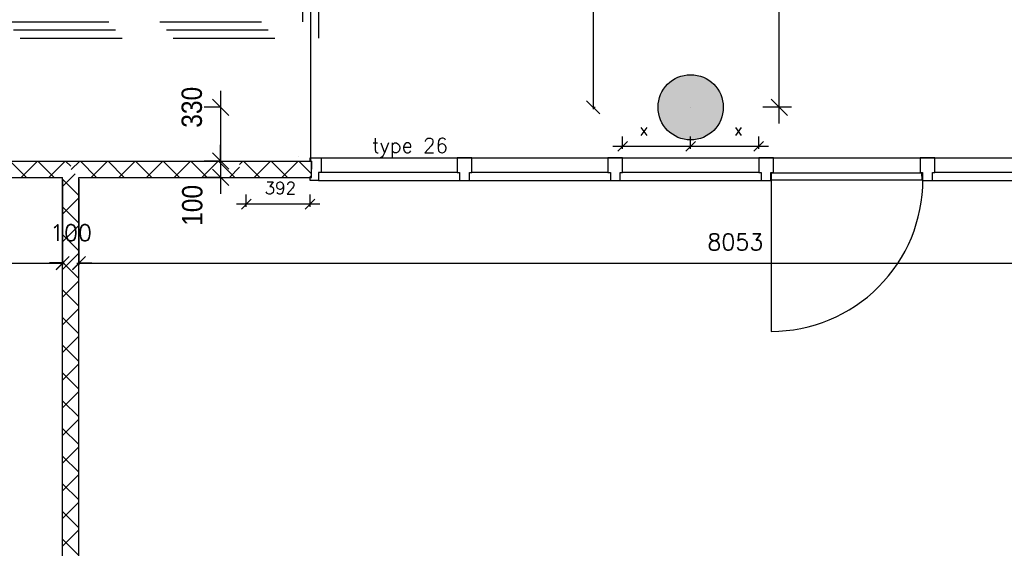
# Model space of a CAD drawing. Extents: x -84256 to 172857, y -58817 to 112048.
# Tile 33 of 90: x 31266 to 37306, y 34942 to 38184. Entities that reach past the tile are written whole.
import ezdxf

# ---------------------------------------------------------------- set-up
doc = ezdxf.new("R2010")
doc.units = 0
doc.header["$LTSCALE"] = 50
doc.header["$MEASUREMENT"] = 0
doc.header["$PDMODE"] = 3
doc.header["$PDSIZE"] = 0.001
doc.linetypes.add('DASHED', pattern=[0.75, 0.5, -0.25])
doc.layers.get('0').update_dxf_attribs({"linetype": 'CONTINUOUS'})
doc.layers.get('DEFPOINTS').update_dxf_attribs({"linetype": 'CONTINUOUS'})
for name, color, linetype in [('_DETAILNUMMERS', 4, 'CONTINUOUS'), ('_KOLOMBESTAAND', 212, 'CONTINUOUS'), ('A--A22--_F123-', 9, 'CONTINUOUS'), ('A--L21--', 3, 'CONTINUOUS'), ('A--L22--_F-2--', 7, 'CONTINUOUS'), ('A--L28--', 7, 'CONTINUOUS'), ('A--L32--', 7, 'CONTINUOUS'), ('A--L32--_F-23-', 2, 'CONTINUOUS'), ('A--L32--_F123-', 1, 'CONTINUOUS'), ('A--L3A1_VPORTS', 1, 'CONTINUOUS'), ('A--M$1A-_F123-', 1, 'CONTINUOUS'), ('A--M1$A-_F123-', 1, 'CONTINUOUS'), ('TEKSTKOZIJNMERK', 2, 'CONTINUOUS'), ('X--LR---_CP', 7, 'CONTINUOUS')]:
    doc.layers.add(name, color=color, linetype=linetype)
doc.styles.add('ALFA-0_25', font='ROMANS')
doc.styles.add('B-01', font='SIMPLEX.SHX', dxfattribs={"width": 0.8, "height": 4.5})
doc.styles.add('HIEMSTRA', font='romans.shx')
doc.styles.get("Standard").update_dxf_attribs({"font": 'txt', "width": 0.9})
doc.dimstyles.new('BEILEN', dxfattribs={"dimscale": 40, "dimtxt": 2.5, "dimasz": 2, "dimexe": 0.3, "dimexo": 0.3, "dimgap": 2, "dimtad": 1, "dimdec": 0, "dimzin": 0, "dimdsep": 46, "dimtxsty": 'HIEMSTRA', "dimblk1": 'OBLIQUE', "dimblk2": 'OBLIQUE', "dimsah": 1, "dimcen": -0.09, "dimdle": 0.3, "dimse1": 1, "dimclrd": 2, "dimclre": 2, "dimclrt": 3, "dimadec": 0, "dimazin": 0, "dimtfac": 1, "dimtdec": 4, "dimtofl": 0, "dimtmove": 2, "dimatfit": 3, "dimldrblk": 'OBLIQUE', "dimfxl": 1, "dimtvp": 625, "dimtolj": 1, "dimtzin": 0, "dimarcsym": 0})
doc.dimstyles.get("Standard").update_dxf_attribs({"dimscale": 40, "dimtxt": 2.5, "dimasz": 2, "dimexe": 0.3, "dimexo": 0.3, "dimgap": 2, "dimtad": 0, "dimdec": 0, "dimzin": 0, "dimdsep": 46, "dimtxsty": 'HIEMSTRA', "dimblk1": 'OBLIQUE', "dimblk2": 'OBLIQUE', "dimsah": 1, "dimcen": -0.09, "dimdle": 0.3, "dimse1": 1, "dimclrd": 2, "dimclre": 2, "dimclrt": 3, "dimadec": 0, "dimazin": 0, "dimtfac": 1, "dimtdec": 4, "dimtix": 1, "dimtmove": 0, "dimatfit": 3, "dimldrblk": 'OBLIQUE', "dimfxl": 1, "dimtvp": 625, "dimtolj": 1, "dimtzin": 0, "dimarcsym": 0})
doc.dimstyles.new('STANDARD$0', dxfattribs={"dimscale": 50, "dimtxt": 2.5, "dimasz": 2, "dimexe": 2, "dimexo": 0, "dimgap": 2, "dimtad": 1, "dimdec": 0, "dimzin": 0, "dimdsep": 46, "dimtxsty": 'ALFA-0_25', "dimblk1": 'OBLIQUE', "dimblk2": 'OBLIQUE', "dimsah": 1, "dimcen": -3, "dimdle": 2, "dimclrd": 1, "dimclre": 1, "dimclrt": 2, "dimadec": 0, "dimazin": 0, "dimtfac": 0.666667, "dimtofl": 0, "dimtmove": 2, "dimatfit": 3, "dimldrblk": 'OBLIQUE', "dimfxl": 1, "dimtvp": 0.833333, "dimtolj": 1, "dimtzin": 0, "dimarcsym": 0})

# ---------------------------------------------------------------- blocks, each defined once
blk = doc.blocks.new('*U1178')
at = {"layer": 'A--A22--_F123-', "linetype": 'Continuous'}
h = blk.add_hatch(dxfattribs=at)
h.set_pattern_fill('ALFAKRS', color=256, scale=120, style=0)
h.set_pattern_definition([(45, (-31579.36, -37266.86), (-84.8528, 84.8528), []), (135, (-31579.36, -37266.86), (-84.8528, -84.8528), [])])
h.paths.add_polyline_path([(0, 0), (0, 50), (1035.5, 50), (1035.5, 0), (1035.5, -50), (50, -50)])
at = {"layer": 'A--L22--_F-2--', "color": 2, "linetype": 'Continuous'}
for points in [[(0, 50), (0, 50), (1035.5, 50), (1035.5, 50)], [(50, -50), (50, -50), (1035.5, -50), (1035.5, -50)]]:
    blk.add_lwpolyline(points, dxfattribs=at)
blk = doc.blocks.new('*U1171')
at = {"layer": 'A--A22--_F123-', "linetype": 'Continuous'}
h = blk.add_hatch(dxfattribs=at)
h.set_pattern_fill('ALFAKRS', color=256, scale=120, style=0)
h.set_pattern_definition([(45, (-32614.87, -37266.86), (-84.8528, 84.8528), []), (135, (-32614.87, -37266.86), (-84.8528, -84.8528), [])])
h.paths.add_polyline_path([(0, 0), (0, 50), (441.7, 50), (441.7, 0), (441.7, -50), (0, -50)])
at = {"layer": 'A--L22--_F-2--', "color": 2, "linetype": 'Continuous'}
for points in [[(0, 50), (0, 50), (441.7, 50), (441.7, 0)], [(0, -50), (0, -50), (441.7, -50), (441.7, 0)]]:
    blk.add_lwpolyline(points, dxfattribs=at)
blk = doc.blocks.new('KOL_ROND')
at = {"layer": 'A--L21--'}
blk.add_circle((0, 0), 200, dxfattribs=at)
at = {"layer": 'X--LR---_CP', "color": 1}
blk.add_point((0, 0), dxfattribs=at)
blk.add_point((0, 0), dxfattribs=at)
at = {"layer": 'X--LR---_CP'}
blk.add_point((0, 0), dxfattribs=at)
blk = doc.blocks.new('_OBLIQUE')
at = {"color": 0, "linetype": 'ByBlock'}
blk.add_line((-0.5, -0.5), (0.5, 0.5), dxfattribs=at)
blk = doc.blocks.new('*D324')
at = {"layer": 'A--M$1A-_F123-', "color": 2, "linetype": 'Continuous', "lineweight": -2, "transparency": 16777216}
for p, q in [((31529.4, 37204.9), (31529.4, 36678.9)), ((29652, 36690.9), (31541.4, 36690.9))]:
    blk.add_line(p, q, dxfattribs=at)
at = {"layer": 'DEFPOINTS', "color": 0, "linetype": 'Continuous', "transparency": 16777216}
for p in [(31529.4, 37216.9), (29664, 37171.9), (31529.4, 36690.9)]:
    blk.add_point(p, dxfattribs=at)
at = {"layer": 'A--M$1A-_F123-', "color": 2, "linetype": 'Continuous', "lineweight": -2, "transparency": 16777216, "xscale": 80, "yscale": 80, "zscale": 80, "rotation": 180}
blk.add_blockref('_OBLIQUE', (29664, 36690.9), dxfattribs=at)
at = {"layer": 'A--M$1A-_F123-', "color": 2, "linetype": 'Continuous', "lineweight": -2, "transparency": 16777216, "xscale": 80, "yscale": 80, "zscale": 80}
blk.add_blockref('_OBLIQUE', (31529.4, 36690.9), dxfattribs=at)
at = {"layer": 'A--M$1A-_F123-', "color": 3, "linetype": 'Continuous', "transparency": 16777216, "insert": (30596.7, 36820.9), "char_height": 100, "attachment_point": 5, "style": 'HIEMSTRA'}
blk.add_mtext('\\A1;1865', dxfattribs=at)
blk = doc.blocks.new('*D325')
at = {"layer": 'A--M$1A-_F123-', "color": 2, "linetype": 'Continuous', "lineweight": -2, "transparency": 16777216}
for p, q in [((31629.4, 37206.3), (31629.4, 36680.3)), ((31529.4, 36692.3), (31449.4, 36692.3)), ((31629.4, 36692.3), (31709.4, 36692.3))]:
    blk.add_line(p, q, dxfattribs=at)
at = {"layer": 'DEFPOINTS', "color": 0, "linetype": 'Continuous', "transparency": 16777216}
for p in [(31529.4, 37218.3), (31629.4, 37218.3), (31629.4, 36692.3)]:
    blk.add_point(p, dxfattribs=at)
at = {"layer": 'A--M$1A-_F123-', "color": 2, "linetype": 'Continuous', "lineweight": -2, "transparency": 16777216, "xscale": 80, "yscale": 80, "zscale": 80}
blk.add_blockref('_OBLIQUE', (31529.4, 36692.3), dxfattribs=at)
at = {"layer": 'A--M$1A-_F123-', "color": 2, "linetype": 'Continuous', "lineweight": -2, "transparency": 16777216, "xscale": 80, "yscale": 80, "zscale": 80, "rotation": 180}
blk.add_blockref('_OBLIQUE', (31629.4, 36692.3), dxfattribs=at)
at = {"layer": 'A--M$1A-_F123-', "color": 3, "linetype": 'Continuous', "transparency": 16777216, "insert": (31580.4, 36877.1), "char_height": 100, "attachment_point": 5, "style": 'HIEMSTRA'}
blk.add_mtext('\\A1;100', dxfattribs=at)
blk = doc.blocks.new('*D326')
at = {"layer": 'A--M$1A-_F123-', "color": 2, "linetype": 'Continuous', "lineweight": -2, "transparency": 16777216}
blk.add_line((31617.4, 36690.9), (39694, 36690.9), dxfattribs=at)
at = {"layer": 'DEFPOINTS', "color": 0, "linetype": 'Continuous', "transparency": 16777216}
for p in [(31629.4, 36690.9), (39682, 36690.9), (39682, 36690.9)]:
    blk.add_point(p, dxfattribs=at)
at = {"layer": 'A--M$1A-_F123-', "color": 2, "linetype": 'Continuous', "lineweight": -2, "transparency": 16777216, "xscale": 80, "yscale": 80, "zscale": 80, "rotation": 180}
blk.add_blockref('_OBLIQUE', (31629.4, 36690.9), dxfattribs=at)
at = {"layer": 'A--M$1A-_F123-', "color": 2, "linetype": 'Continuous', "lineweight": -2, "transparency": 16777216, "xscale": 80, "yscale": 80, "zscale": 80}
blk.add_blockref('_OBLIQUE', (39682, 36690.9), dxfattribs=at)
at = {"layer": 'A--M$1A-_F123-', "color": 3, "linetype": 'Continuous', "transparency": 16777216, "insert": (35655.7, 36820.9), "char_height": 100, "attachment_point": 5, "style": 'HIEMSTRA'}
blk.add_mtext('\\A1;8053', dxfattribs=at)
blk = doc.blocks.new('*D341')
at = {"layer": 'A--M$1A-_F123-', "color": 2, "linetype": 'Continuous', "lineweight": -2, "transparency": 16777216}
for p, q in [((23981.9, 29671.5), (23903.5, 29687.4)), ((23978.7, 29655.8), (23984.3, 29683.2)), ((24079.9, 29651.5), (23981.9, 29671.5)), ((24079.9, 29651.5), (24158.2, 29635.5))]:
    blk.add_line(p, q, dxfattribs=at)
at = {"layer": 'DEFPOINTS', "color": 0, "linetype": 'Continuous', "transparency": 16777216}
for p in [(23981.9, 29671.5), (23976.3, 29644), (24074.3, 29624)]:
    blk.add_point(p, dxfattribs=at)
at = {"layer": 'A--M$1A-_F123-', "color": 2, "linetype": 'Continuous', "lineweight": -2, "transparency": 16777216, "xscale": 80, "yscale": 80, "zscale": 80}
for p, rotation in [((23981.9, 29671.5), 348.4862903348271), ((24079.9, 29651.5), 168.4862903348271)]:
    blk.add_blockref('_OBLIQUE', p, dxfattribs=dict(at, rotation=rotation))
at = {"layer": 'A--M$1A-_F123-', "color": 3, "linetype": 'Continuous', "transparency": 16777216, "insert": (36506, 90903.8), "char_height": 100, "attachment_point": 5, "rotation": 348.48629, "style": 'HIEMSTRA'}
blk.add_mtext('\\A1;100', dxfattribs=at)
blk = doc.blocks.new('*D360')
at = {"color": 1, "linetype": 'ByBlock', "transparency": 16777216}
for p, q in [((35925.2, 40011.9), (35925.2, 39099.6)), ((36000.9, 39911.9), (35825.2, 39911.9)), ((35925.2, 37546.9), (35925.2, 38459.1)), ((36000.9, 37646.9), (35825.2, 37646.9))]:
    blk.add_line(p, q, dxfattribs=at)
at = {"layer": 'DEFPOINTS', "color": 0, "linetype": 'ByBlock', "transparency": 16777216}
for p in [(36000.9, 39911.9), (35925.2, 37646.9), (36000.9, 37646.9)]:
    blk.add_point(p, dxfattribs=at)
at = {"color": 1, "linetype": 'ByBlock', "transparency": 16777216, "xscale": 100, "yscale": 100, "zscale": 100}
for p, rotation in [((35925.2, 39911.9), 90), ((35925.2, 37646.9), 270)]:
    blk.add_blockref('_OBLIQUE', p, dxfattribs=dict(at, rotation=rotation))
at = {"color": 2, "linetype": 'ByBlock', "transparency": 16777216, "insert": (35925.2, 38779.4), "char_height": 125, "attachment_point": 5, "rotation": 90, "style": 'ALFA-0_25'}
blk.add_mtext('\\A1;2265', dxfattribs=at)
blk = doc.blocks.new('*D390')
at = {"layer": 'A--M$1A-_F123-', "color": 1, "linetype": 'Continuous', "lineweight": -2, "transparency": 16777216}
for p, q in [((34783.9, 39968.9), (34783.9, 37634.9)), ((34784.3, 37646.9), (34795.9, 37646.9))]:
    blk.add_line(p, q, dxfattribs=at)
at = {"layer": 'DEFPOINTS', "color": 0, "linetype": 'Continuous', "transparency": 16777216}
for p in [(34772.3, 39956.9), (34772.3, 37646.9), (34783.9, 37646.9)]:
    blk.add_point(p, dxfattribs=at)
at = {"layer": 'A--M$1A-_F123-', "color": 1, "linetype": 'Continuous', "lineweight": -2, "transparency": 16777216, "xscale": 80, "yscale": 80, "zscale": 80}
for p, rotation in [((34783.9, 39956.9), 90), ((34783.9, 37646.9), 270)]:
    blk.add_blockref('_OBLIQUE', p, dxfattribs=dict(at, rotation=rotation))
at = {"layer": 'A--M$1A-_F123-', "color": 2, "linetype": 'Continuous', "transparency": 16777216, "insert": (34653.9, 38801.9), "char_height": 100, "attachment_point": 5, "rotation": 90, "style": 'HIEMSTRA'}
blk.add_mtext('\\A1;2310', dxfattribs=at)
blk = doc.blocks.new('*D444')
at = {"layer": 'A--M$1A-_F123-', "color": 1, "linetype": 'Continuous', "lineweight": -2, "transparency": 16777216}
for p, q in [((32498.2, 37746.9), (32498.2, 37216.9)), ((32502.1, 37646.9), (32398.2, 37646.9)), ((32502.1, 37316.9), (32398.2, 37316.9))]:
    blk.add_line(p, q, dxfattribs=at)
at = {"layer": 'DEFPOINTS', "color": 0, "linetype": 'Continuous', "transparency": 16777216}
for p in [(32502.1, 37646.9), (32498.2, 37316.9), (32502.1, 37316.9)]:
    blk.add_point(p, dxfattribs=at)
at = {"layer": 'A--M$1A-_F123-', "color": 1, "linetype": 'Continuous', "lineweight": -2, "transparency": 16777216, "xscale": 100, "yscale": 100, "zscale": 100}
for p, rotation in [((32498.2, 37646.9), 90), ((32498.2, 37316.9), 270)]:
    blk.add_blockref('_OBLIQUE', p, dxfattribs=dict(at, rotation=rotation))
at = {"layer": 'A--M$1A-_F123-', "color": 2, "linetype": 'Continuous', "transparency": 16777216, "insert": (32322.3, 37646.9), "char_height": 125, "attachment_point": 5, "rotation": 90}
blk.add_mtext('\\A1;330', dxfattribs=at)
blk = doc.blocks.new('*D445')
at = {"layer": 'A--M$1A-_F123-', "color": 1, "linetype": 'Continuous', "lineweight": -2, "transparency": 16777216}
for p, q in [((32498.2, 37316.9), (32498.2, 37416.9)), ((32498.2, 37316.9), (32398.2, 37316.9)), ((32498.2, 37216.9), (32398.2, 37216.9)), ((32498.2, 37216.9), (32498.2, 37116.9))]:
    blk.add_line(p, q, dxfattribs=at)
at = {"layer": 'DEFPOINTS', "color": 0, "linetype": 'Continuous', "transparency": 16777216}
for p in [(32498.2, 37316.9), (32498.2, 37216.9), (32498.2, 37216.9)]:
    blk.add_point(p, dxfattribs=at)
at = {"layer": 'A--M$1A-_F123-', "color": 1, "linetype": 'Continuous', "lineweight": -2, "transparency": 16777216, "xscale": 100, "yscale": 100, "zscale": 100}
for p, rotation in [((32498.2, 37316.9), 270), ((32498.2, 37216.9), 90)]:
    blk.add_blockref('_OBLIQUE', p, dxfattribs=dict(at, rotation=rotation))
at = {"layer": 'A--M$1A-_F123-', "color": 2, "linetype": 'Continuous', "transparency": 16777216, "insert": (32325.2, 37045.4), "char_height": 125, "attachment_point": 5, "rotation": 90}
blk.add_mtext('\\A1;100', dxfattribs=at)
blk = doc.blocks.new('Q0340081')
at = {"layer": 'A--L32--_F123-', "color": 2, "linetype": 'Continuous'}
blk.add_lwpolyline([(0, 0), (0, -40), (926.12, -40), (923.12, 0), (0, 0)], close=True, dxfattribs=at)
at = {"layer": 'A--L32--_F123-', "color": 1, "linetype": 'Continuous'}
blk.add_lwpolyline([(0, -40), (0, -970, 0.4142136), (930, -40)], format="xyb", dxfattribs=at)
blk = doc.blocks.new('type 26')
at = {"layer": 'A--L32--_F-23-', "color": 2, "linetype": 'Continuous'}
for points in [[(-4734, 69.5), (-4667, 69.5), (-4667, -19.5), (-4682, -19.5), (-4682, -69.5), (-4734, -69.5), (-4734, -50), (-4725, -50), (-4725, 50), (-4734, 50)], [(-3742, 69.5), (-3832, 69.5), (-3832, -19.5), (-3817, -19.5), (-3817, -69.5), (-3757, -69.5), (-3757, -19.5), (-3742, -19.5)], [(-2817, 69.5), (-2907, 69.5), (-2907, -19.5), (-2892, -19.5), (-2892, -69.5), (-2832, -69.5), (-2832, -19.5), (-2817, -19.5)], [(-1892, 69.5), (-1982, 69.5), (-1982, -19.5), (-1967, -19.5), (-1967, -69.5), (-1907, -69.5), (-1907, -19.5), (-1892, -19.5)], [(-902, 69.5), (-992, 69.5), (-992, -19.5), (-977, -19.5), (-977, -69.5), (-917, -69.5), (-917, -19.5), (-902, -19.5)], [(0, 69.5), (-67, 69.5), (-67, -19.5), (-52, -19.5), (-52, -69.5), (0, -69.5), (0, -50), (-9, -50), (-9, 50), (0, 50)]]:
    blk.add_lwpolyline(points, close=True, dxfattribs=at)
at = {"layer": 'A--L32--_F123-', "color": 1}
for p, q in [((-4667, 69.5), (-67, 69.5)), ((-3832, -19.5), (-4667, -19.5)), ((-2907, -19.5), (-3742, -19.5)), ((-1982, -19.5), (-2817, -19.5)), ((-67, -19.5), (-902, -19.5)), ((-4682, -69.5), (-1967, -69.5)), ((-917, -69.5), (-52, -69.5))]:
    blk.add_line(p, q, dxfattribs=at)
at = {"layer": 'A--L32--', "linetype": 'Continuous'}
blk.add_blockref('Q0340081', (-1905, -24.2), dxfattribs=at)
blk = doc.blocks.new('*D503')
at = {"layer": 'A--M1$A-_F123-', "color": 1, "lineweight": -2, "transparency": 16777216}
for p, q in [((32655.7, 37036.6), (32655.7, 37112.5)), ((33047.5, 37036.6), (33047.5, 37112.5)), ((33107.5, 37052.5), (32595.7, 37052.5))]:
    blk.add_line(p, q, dxfattribs=at)
at = {"layer": 'DEFPOINTS', "color": 0, "transparency": 16777216}
for p in [(32655.7, 37052.5), (32655.7, 37036.6), (33047.5, 37036.6)]:
    blk.add_point(p, dxfattribs=at)
at = {"layer": 'A--M1$A-_F123-', "color": 1, "lineweight": -2, "transparency": 16777216, "xscale": 60, "yscale": 60, "zscale": 60}
for p, rotation in [((32655.7, 37052.5), 179.9999999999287), ((33047.5, 37052.5), 359.9999999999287)]:
    blk.add_blockref('_OBLIQUE', p, dxfattribs=dict(at, rotation=rotation))
at = {"layer": 'A--M1$A-_F123-', "color": 2, "transparency": 16777216, "insert": (32865, 37152), "char_height": 75, "attachment_point": 5, "style": 'ALFA-0_25'}
blk.add_mtext('\\A1;392', dxfattribs=at)
blk = doc.blocks.new('*D511')
at = {"layer": 'A--M1$A-_F123-', "color": 1, "lineweight": -2, "transparency": 16777216}
for p, q in [((35382, 37391.4), (35382, 37467.3)), ((35799.5, 37391.4), (35799.5, 37467.3)), ((35859.5, 37407.3), (35322, 37407.3))]:
    blk.add_line(p, q, dxfattribs=at)
at = {"layer": 'DEFPOINTS', "color": 0, "transparency": 16777216}
for p in [(35382, 37407.3), (35382, 37391.4), (35799.5, 37391.4)]:
    blk.add_point(p, dxfattribs=at)
at = {"layer": 'A--M1$A-_F123-', "color": 1, "lineweight": -2, "transparency": 16777216, "xscale": 60, "yscale": 60, "zscale": 60}
for p, rotation in [((35382, 37407.3), 179.9999999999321), ((35799.5, 37407.3), 359.9999999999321)]:
    blk.add_blockref('_OBLIQUE', p, dxfattribs=dict(at, rotation=rotation))
at = {"layer": 'A--M1$A-_F123-', "color": 2, "transparency": 16777216, "insert": (35674.9, 37511), "char_height": 75, "attachment_point": 5, "style": 'ALFA-0_25'}
blk.add_mtext('\\A1;x', dxfattribs=at)
blk = doc.blocks.new('*D512')
at = {"layer": 'A--M1$A-_F123-', "color": 1, "lineweight": -2, "transparency": 16777216}
for p, q in [((34964.5, 37391.4), (34964.5, 37467.3)), ((35382, 37391.4), (35382, 37467.3)), ((35442, 37407.3), (34904.5, 37407.3))]:
    blk.add_line(p, q, dxfattribs=at)
at = {"layer": 'DEFPOINTS', "color": 0, "transparency": 16777216}
for p in [(34964.5, 37407.3), (34964.5, 37391.4), (35382, 37391.4)]:
    blk.add_point(p, dxfattribs=at)
at = {"layer": 'A--M1$A-_F123-', "color": 1, "lineweight": -2, "transparency": 16777216, "xscale": 60, "yscale": 60, "zscale": 60, "rotation": 180}
blk.add_blockref('_OBLIQUE', (34964.5, 37407.3), dxfattribs=at)
at = {"layer": 'A--M1$A-_F123-', "color": 1, "lineweight": -2, "transparency": 16777216, "xscale": 60, "yscale": 60, "zscale": 60}
blk.add_blockref('_OBLIQUE', (35382, 37407.3), dxfattribs=at)
at = {"layer": 'A--M1$A-_F123-', "color": 2, "transparency": 16777216, "insert": (35094.5, 37511), "char_height": 75, "attachment_point": 5, "style": 'ALFA-0_25'}
blk.add_mtext('\\A1;x', dxfattribs=at)
blk = doc.blocks.new('*U843')
at = {"layer": 'A--A22--_F123-', "linetype": 'Continuous'}
h = blk.add_hatch(dxfattribs=at)
h.set_pattern_fill('ALFAKRS', color=256, scale=120, style=0)
h.set_pattern_definition([(45, (-31579.36, -32226.1), (-84.8528, 84.8528), []), (135, (-31579.36, -32226.1), (-84.8528, -84.8528), [])])
h.paths.add_polyline_path([(0, 0), (-50, 0), (-50, 4990.8), (0, 5040.8), (50, 4990.8), (50, 0)])
at = {"layer": 'A--L22--_F-2--', "color": 2, "linetype": 'Continuous'}
for points in [[(0, 0), (-50, 0), (-50, 4990.8), (-50, 4990.8)], [(0, 0), (50, 0), (50, 4990.8), (50, 4990.8)]]:
    blk.add_lwpolyline(points, dxfattribs=at)
blk = doc.blocks.new('*U842')
at = {"layer": 'A--A22--_F123-', "linetype": 'Continuous'}
h = blk.add_hatch(dxfattribs=at)
h.set_pattern_fill('ALFAKRS', color=256, scale=120, style=0)
h.set_pattern_definition([(45, (-30142.05, -37266.86), (-84.8528, 84.8528), []), (135, (-30142.05, -37266.86), (-84.8528, -84.8528), [])])
h.paths.add_polyline_path([(0, 0), (50, 50), (1437.3, 50), (1437.3, 0), (1387.3, -50), (0, -50)])
at = {"layer": 'A--L22--_F-2--', "color": 2, "linetype": 'Continuous'}
for points in [[(50, 50), (50, 50), (1437.3, 50), (1437.3, 50)], [(0, -50), (0, -50), (1387.3, -50), (1387.3, -50)]]:
    blk.add_lwpolyline(points, dxfattribs=at)

msp = doc.modelspace()

# ---------------------------------------------------------------- hatches: boundary and pattern name
at = {"layer": '_KOLOMBESTAAND'}
h = msp.add_hatch(color=256, dxfattribs=at)
edge = h.paths.add_edge_path()
edge.add_arc((35382, 37646.9), 200, 0, 360)
h = msp.add_hatch(color=256, dxfattribs=at)
edge = h.paths.add_edge_path()
edge.add_arc((35382, 37646.9), 200, 0, 360)

# ---------------------------------------------------------------- linework, layer by layer
at = {"layer": '_DETAILNUMMERS', "color": 6, "linetype": 'DASHED', "ltscale": 25}
for points in [[(4701.8, 22779.7), (5365, 26187.1), (22399.3, 22717.2), (25562.3, 38172), (33002, 38171.7), (33002, 39806.3), (38123.1, 39806.3), (38123.1, 56531.9), (39427, 56531.9)], [(4750.9, 22770.1), (5404.4, 26128), (22438.3, 22658.2), (25603.1, 38122), (33052, 38121.7), (33052, 39756.3), (38173.1, 39756.3), (38173.1, 39756.3), (38173.1, 56481.9), (39427, 56481.9)], [(4799.9, 22760.6), (5443.9, 26069), (22477.4, 22599.2), (25644, 38071.9), (33102, 38071.7), (33102, 39706.3), (38223.1, 39706.3), (38223.1, 56431.9), (39427, 56431.9)]]:
    msp.add_lwpolyline(points, dxfattribs=at)
at = {"layer": 'A--L3A1_VPORTS'}
msp.add_line((33052, 37316.9), (33052, 41239.6), dxfattribs=at)
at = {"layer": 'X--LR---_CP', "color": 1}
msp.add_point((35382, 37647.2), dxfattribs=at)
msp.add_point((35382, 37647.2), dxfattribs=at)
msp.add_point((35382, 37647.2), dxfattribs=at)
msp.add_point((35382, 37647.2), dxfattribs=at)
at = {"layer": 'X--LR---_CP'}
msp.add_point((35382, 37647.2), dxfattribs=at)
msp.add_point((35382, 37647.2), dxfattribs=at)
at = {"layer": 'X--LR---_CP', "color": 1, "linetype": 'Continuous'}
msp.add_point((32974.3, 37343.5), dxfattribs=at)
msp.add_point((32974.3, 37343.5), dxfattribs=at)

# ---------------------------------------------------------------- block references
at = {"layer": 'A--L21--', "linetype": 'Continuous'}
for name, p in [('*U842', (30142, 37266.9)), ('*U1178', (31579.4, 37266.9)), ('*U1171', (32614.9, 37266.9)), ('*U843', (31579.4, 32226.1))]:
    msp.add_blockref(name, p, dxfattribs=at)
at = {"layer": 'A--L28--', "color": 2, "linetype": 'Continuous'}
msp.add_blockref('KOL_ROND', (35382, 37646.9), dxfattribs=at)
msp.add_blockref('KOL_ROND', (35382, 37646.9), dxfattribs=at)
at = {"layer": 'A--L32--_F123-', "color": 1}
msp.add_blockref('type 26', (37781.5, 37266.9), dxfattribs=at)

# ---------------------------------------------------------------- texts
at = {"layer": 'TEKSTKOZIJNMERK', "style": 'B-01'}
msp.add_text('type 26', height=90, dxfattribs=at).set_placement((33427.2, 37367.9))

# ---------------------------------------------------------------- dimensions: what is measured, and where the dimension line sits
at = {"layer": 'A--M$1A-_F123-', "linetype": 'Continuous'}
dim = msp.add_aligned_dim(p1=(24074.3, 29624), p2=(23976.3, 29644), distance=-28, dimstyle='Standard', dxfattribs=at)
dim.commit()
dim.dimension.update_dxf_attribs({"geometry": '*D341', "text_midpoint": (36506, 90903.8)})
dim = msp.add_linear_dim(base=(34783.9, 37646.9), p1=(34772.3, 39956.9), p2=(34772.3, 37646.9), angle=90, dimstyle='Standard', override={"dimtad": 1, "dimclrd": 1, "dimclre": 1, "dimclrt": 2}, dxfattribs=at)
dim.commit()
dim.dimension.update_dxf_attribs({"geometry": '*D390', "text_midpoint": (34653.9, 38801.9)})
dim = msp.add_linear_dim(base=(35925.2, 37646.9), p1=(36000.9, 39911.9), p2=(36000.9, 37646.9), angle=90, dimstyle='STANDARD$0', dxfattribs=at)
dim.commit()
dim.dimension.update_dxf_attribs({"geometry": '*D360', "text_midpoint": (35925.2, 38779.4), "dimtype": 160})
for base, p1, p2, picture, middle in [((32498.2, 37316.9), (32502.1, 37646.9), (32502.1, 37316.9), '*D444', (32322.3, 37646.9)), ((32498.2, 37216.9), (32498.2, 37316.9), (32498.2, 37216.9), '*D445', (32325.2, 37045.4))]:
    dim = msp.add_linear_dim(base=base, p1=p1, p2=p2, angle=90, dimstyle='STANDARD$0', override={"dimtxsty": 'Standard'}, dxfattribs=at)
    dim.commit()
    dim.dimension.update_dxf_attribs({"geometry": picture, "text_midpoint": middle, "dimtype": 160})
for base, p1, p2, picture, middle in [((31529.4, 36690.9), (29664, 37171.9), (31529.4, 37216.9), '*D324', (30596.7, 36820.9)), ((39682, 36690.9), (31629.4, 36690.9), (39682, 36690.9), '*D326', (35655.7, 36820.9))]:
    dim = msp.add_linear_dim(base=base, p1=p1, p2=p2, dimstyle='BEILEN', dxfattribs=at)
    dim.commit()
    dim.dimension.update_dxf_attribs({"geometry": picture, "text_midpoint": middle})
dim = msp.add_linear_dim(base=(31629.4, 36692.3), p1=(31529.4, 37218.3), p2=(31629.4, 37218.3), dimstyle='BEILEN', dxfattribs=at)
dim.commit()
dim.dimension.update_dxf_attribs({"geometry": '*D325', "text_midpoint": (31580.4, 36877.1), "dimtype": 160})
at = {"layer": 'A--M1$A-_F123-'}
for base, p1, p2, picture, middle in [((34964.5, 37407.3), (35382, 37391.4), (34964.5, 37391.4), '*D512', (35094.5, 37511)), ((35382, 37407.3), (35799.5, 37391.4), (35382, 37391.4), '*D511', (35674.9, 37511))]:
    dim = msp.add_linear_dim(base=base, p1=p1, p2=p2, angle=180, text='x', dimstyle='STANDARD$0', override={"dimscale": 30, "dimblk1": 'OBLIQUE', "dimblk2": 'OBLIQUE'}, dxfattribs=at)
    dim.commit()
    dim.dimension.update_dxf_attribs({"geometry": picture, "text_midpoint": middle, "dimtype": 161})
dim = msp.add_linear_dim(base=(32655.7, 37052.5), p1=(33047.5, 37036.6), p2=(32655.7, 37036.6), angle=180, dimstyle='STANDARD$0', override={"dimscale": 30, "dimblk1": 'OBLIQUE', "dimblk2": 'OBLIQUE'}, dxfattribs=at)
dim.commit()
dim.dimension.update_dxf_attribs({"geometry": '*D503', "text_midpoint": (32865, 37152), "dimtype": 161})

doc.saveas('drawing.dxf')
